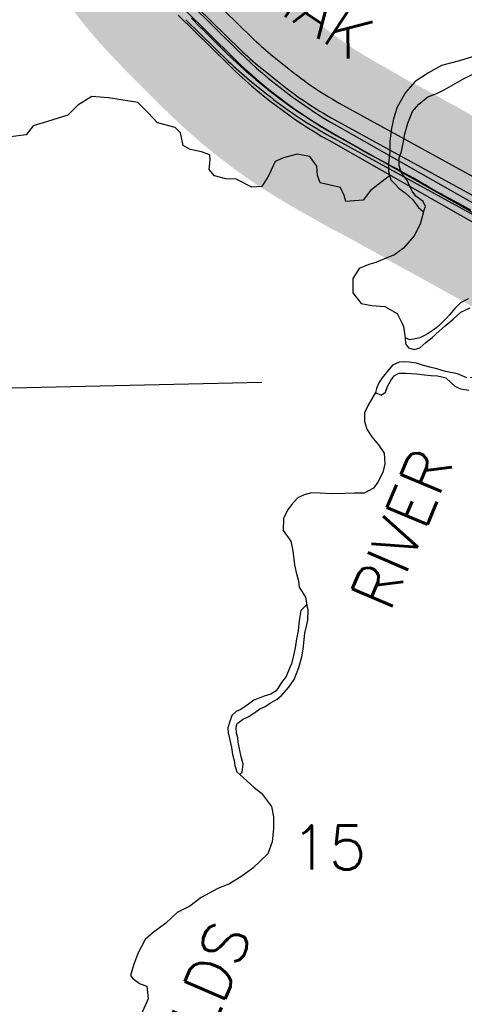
# Model space of a CAD drawing. Header units: feet. Extents: x 18803 to 104580, y -6601 to 116448.
# Tile 23 of 102: x 36370 to 39034, y 69508 to 75412. Entities that reach past the tile are written whole.
import ezdxf

# ---------------------------------------------------------------- set-up
doc = ezdxf.new("R2010")
doc.units = ezdxf.units.FT
doc.header["$LTSCALE"] = 100
doc.header["$MEASUREMENT"] = 0
doc.linetypes.add('DASHED', pattern=[0.75, 0.5, -0.25])
for name, color, linetype in [('ELPC BOLD TITLE SHEET', 3, 'Continuous'), ('ELPC-XIST', 6, 'Continuous'), ('ELRGOV-SECTION', 253, 'DASHED'), ('ELRP', 253, 'Continuous'), ('ET-SEC NUMBS', 253, 'Continuous'), ('ETTS-STREAM AND ROAD NAMES', 2, 'Continuous'), ('SL-VICINITY MAP', 2, 'Continuous')]:
    doc.layers.add(name, color=color, linetype=linetype)
doc.styles.add('L2640', font='simplex.shx', dxfattribs={"height": 264})

msp = doc.modelspace()

# ---------------------------------------------------------------- linework, layer by layer
at = {"layer": 'ELPC BOLD TITLE SHEET', "const_width": 1000}
msp.add_lwpolyline([(39588.48745261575, 73983.67146255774), (39517.65280730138, 74022.77594377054), (39517.59722565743, 74022.80654432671), (39499.35459112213, 74032.82268297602), (39499.32388045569, 74032.83956987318), (39435.0740785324, 74068.22139204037), (39435.04631933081, 74068.23673845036), (39435.01853141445, 74068.25206091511), (39413.79860174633, 74079.99858961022), (39413.78992451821, 74080.00338718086), (39413.78127056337, 74080.00817572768), (39352.01216833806, 74114.146106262), (39329.26612478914, 74126.82890767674), (39329.26326038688, 74126.83050425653), (39329.26079124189, 74126.8318809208), (39269.92956943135, 74159.89804506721), (39269.90402086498, 74159.91226737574), (39244.88367071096, 74173.82448580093), (39244.88127730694, 74173.82581681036), (39185.26741075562, 74206.98033063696), (39185.24124565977, 74206.9949339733), (39185.21460883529, 74207.00976581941), (39159.55189452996, 74221.34943349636), (39159.5131352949, 74221.37112828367), (39100.73973207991, 74254.32529465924), (39100.63500945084, 74254.3837415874), (39072.952278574, 74269.7624648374), (39072.9194098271, 74269.78064587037), (39072.88663469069, 74269.79882731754), (39019.44897840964, 74299.31465947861), (39019.44353151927, 74299.31767006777), (39019.43846461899, 74299.32046938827), (38985.93679252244, 74317.84179427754), (38945.37426013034, 74340.03289683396), (38945.22008258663, 74340.1166802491), (38902.97736598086, 74362.918068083), (38902.47448074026, 74363.19547444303), (38881.55221007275, 74374.98738343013), (38881.47468479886, 74375.03093744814), (38836.00278520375, 74400.49544993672), (38827.93985290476, 74404.97348659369), (38799.25148978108, 74421.91785460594), (38784.81088218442, 74430.1731302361), (38784.16250430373, 74430.53426014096), (38767.25265917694, 74440.52847265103), (38751.04226994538, 74449.87968685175), (38750.72780607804, 74450.05854577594), (38743.19358788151, 74454.28322874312), (38726.90608937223, 74463.18081493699), (38725.75859203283, 74463.77145508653), (38721.40331190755, 74465.87891384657), (38720.25475107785, 74466.47041946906), (38700.2353325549, 74477.41910962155), (38694.18376744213, 74480.86230920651), (38669.5960754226, 74494.43852375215), (38661.70750597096, 74498.85457398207), (38661.70623368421, 74498.85528617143), (38636.99319596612, 74512.69142496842), (38636.98592096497, 74512.69550234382), (38636.97865668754, 74512.6995708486), (38628.88678920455, 74517.23639630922), (38628.87250499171, 74517.24438825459), (38628.85819011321, 74517.25240851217), (38606.14655412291, 74529.95062255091), (38597.5734194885, 74534.88124885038), (38580.8105947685, 74544.27904347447), (38579.13760825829, 74545.13932415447), (38568.34606926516, 74550.20617594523), (38567.44591504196, 74550.6491683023), (38558.32780406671, 74555.34587494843), (38538.79333701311, 74566.5561234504), (38538.51894126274, 74566.71172272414), (38535.5542510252, 74568.37282463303), (38521.10870962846, 74575.89179548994), (38520.42522407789, 74576.23707591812), (38508.15961595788, 74582.2477660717), (38490.26438273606, 74591.15378555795), (38489.43057290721, 74591.60287809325), (38458.29921686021, 74608.22721529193), (38429.07397493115, 74624.62653046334), (38428.915965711, 74624.71577847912), (38410.35979118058, 74635.26556947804), (38354.2539634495, 74667.47542464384), (38354.13395204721, 74667.544705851), (38346.1204068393, 74672.19652993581), (38345.84114880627, 74672.35653904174), (38268.2791501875, 74716.2187184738), (38267.95159118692, 74716.40692899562), (38267.28074979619, 74716.7984892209), (38267.26435434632, 74716.80808247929), (38267.24792537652, 74716.81768014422), (38185.48740356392, 74764.6949722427), (38179.29848580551, 74768.48262250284), (38179.08969069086, 74768.61163468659), (38104.29659174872, 74815.26788458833), (38096.06213295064, 74820.55149220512), (38095.54022283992, 74820.89473486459), (38024.92411648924, 74868.48488094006), (38013.77025756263, 74876.24131582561), (38013.44755379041, 74876.46906045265), (37947.05744104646, 74924.01607750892), (37933.73708827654, 74933.93219076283), (37933.40136467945, 74934.1859366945), (37871.37531236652, 74981.78038718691), (37857.66418843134, 74992.59149292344), (37857.3589119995, 74992.83559506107), (37799.57434686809, 75039.69025744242), (37784.26944997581, 75052.56687042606), (37783.94707807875, 75052.84225114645), (37731.57167785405, 75098.26714330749), (37714.51954929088, 75113.35588805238), (37714.2439329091, 75113.60309247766), (37666.36704923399, 75157.12876901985), (37647.28343292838, 75175.06198294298), (37647.09051681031, 75175.2450630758), (37602.19082329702, 75218.27683865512), (37581.05643578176, 75238.92866614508), (37580.9157942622, 75239.06715822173), (37535.1530279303, 75284.47870883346), (37535.12102599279, 75284.51040752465), (37516.75601402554, 75302.66839299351), (37516.66772556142, 75302.75613014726), (37466.47523478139, 75352.88848539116), (37466.45803259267, 75352.90564990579), (37454.27584362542, 75365.04923085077), (37454.20468340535, 75365.12045586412), (37398.90608839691, 75420.69596468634), (37393.59041403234, 75426.08203779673), (37393.55940140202, 75426.11351563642), (37330.83668209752, 75489.88743295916), (37329.58386395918, 75491.181239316), (37329.3905628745, 75491.38301923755), (37266.51710947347, 75557.72302824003), (37266.22890611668, 75558.03189975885), (37264.72212138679, 75559.672136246), (37205.08549001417, 75626.20708598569), (37204.85596093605, 75626.46626962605), (37201.06945195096, 75630.79388523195), (37145.96573172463, 75696.46561598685), (37145.67206934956, 75696.8212494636), (37140.9023212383, 75702.6910965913), (37089.30164239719, 75769.38301592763), (37088.82297156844, 75770.02003333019), (37085.3204780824, 75774.82057178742), (37035.52944465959, 75845.44483682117), (37035.41062529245, 75845.61464423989), (37033.15666781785, 75848.86020769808), (36982.88517093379, 75923.16178927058)], dxfattribs=at)
at = {"layer": 'ELPC-XIST'}
msp.add_lwpolyline([(39072.88663469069, 74269.79882731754), (39019.44897840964, 74299.31465947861), (39019.44353151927, 74299.31767006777), (39019.43846461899, 74299.32046938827), (38985.93679252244, 74317.84179427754), (38945.37426013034, 74340.03289683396), (38945.22008258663, 74340.1166802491), (38902.97736598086, 74362.918068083), (38902.47448074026, 74363.19547444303), (38881.55221007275, 74374.98738343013), (38881.47468479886, 74375.03093744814), (38836.00278520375, 74400.49544993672), (38827.93985290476, 74404.97348659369), (38799.25148978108, 74421.91785460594), (38784.81088218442, 74430.1731302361), (38784.16250430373, 74430.53426014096), (38767.25265917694, 74440.52847265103), (38751.04226994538, 74449.87968685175), (38750.72780607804, 74450.05854577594), (38743.19358788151, 74454.28322874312), (38726.90608937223, 74463.18081493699), (38725.75859203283, 74463.77145508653), (38721.40331190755, 74465.87891384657), (38720.25475107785, 74466.47041946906), (38700.2353325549, 74477.41910962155), (38694.18376744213, 74480.86230920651), (38669.5960754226, 74494.43852375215), (38661.70750597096, 74498.85457398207), (38661.70623368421, 74498.85528617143), (38636.99319596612, 74512.69142496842), (38636.98592096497, 74512.69550234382), (38636.97865668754, 74512.6995708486), (38628.88678920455, 74517.23639630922), (38628.87250499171, 74517.24438825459), (38628.85819011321, 74517.25240851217), (38606.14655412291, 74529.95062255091), (38597.5734194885, 74534.88124885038), (38580.8105947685, 74544.27904347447), (38579.13760825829, 74545.13932415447), (38568.34606926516, 74550.20617594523), (38567.44591504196, 74550.6491683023), (38558.32780406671, 74555.34587494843), (38538.79333701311, 74566.5561234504), (38538.51894126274, 74566.71172272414), (38535.5542510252, 74568.37282463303), (38521.10870962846, 74575.89179548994), (38520.42522407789, 74576.23707591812), (38508.15961595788, 74582.2477660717), (38490.26438273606, 74591.15378555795), (38489.43057290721, 74591.60287809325), (38458.29921686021, 74608.22721529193), (38429.07397493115, 74624.62653046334), (38428.915965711, 74624.71577847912), (38410.35979118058, 74635.26556947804), (38354.2539634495, 74667.47542464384), (38354.13395204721, 74667.544705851), (38346.1204068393, 74672.19652993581), (38345.84114880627, 74672.35653904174), (38268.2791501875, 74716.2187184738), (38267.95159118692, 74716.40692899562), (38267.28074979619, 74716.7984892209), (38267.26435434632, 74716.80808247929), (38267.24792537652, 74716.81768014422), (38185.48740356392, 74764.6949722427), (38179.29848580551, 74768.48262250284), (38179.08969069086, 74768.61163468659), (38104.29659174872, 74815.26788458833), (38096.06213295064, 74820.55149220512), (38095.54022283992, 74820.89473486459), (38024.92411648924, 74868.48488094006), (38013.77025756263, 74876.24131582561), (38013.44755379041, 74876.46906045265), (37947.05744104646, 74924.01607750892), (37933.73708827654, 74933.93219076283), (37933.40136467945, 74934.1859366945), (37871.37531236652, 74981.78038718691), (37857.66418843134, 74992.59149292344), (37857.3589119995, 74992.83559506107), (37799.57434686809, 75039.69025744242), (37784.26944997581, 75052.56687042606), (37783.94707807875, 75052.84225114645), (37731.57167785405, 75098.26714330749), (37714.51954929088, 75113.35588805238), (37714.2439329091, 75113.60309247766), (37666.36704923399, 75157.12876901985), (37647.28343292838, 75175.06198294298), (37647.09051681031, 75175.2450630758), (37602.19082329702, 75218.27683865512), (37581.05643578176, 75238.92866614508), (37580.9157942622, 75239.06715822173), (37535.1530279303, 75284.47870883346), (37535.12102599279, 75284.51040752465), (37516.75601402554, 75302.66839299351), (37516.66772556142, 75302.75613014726), (37466.47523478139, 75352.88848539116), (37466.45803259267, 75352.90564990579), (37454.27584362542, 75365.04923085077), (37454.20468340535, 75365.12045586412), (37398.90608839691, 75420.69596468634)], dxfattribs=at)
at = {"layer": 'ELRGOV-SECTION', "ltscale": 50}
msp.add_lwpolyline([(19693.88136981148, 72844.71709951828), (24771.42597293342, 72954.7771423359), (30048.59232378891, 73067.56058638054), (35322.23367776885, 73183.57398975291), (40599.35235486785, 73299.63792730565), (45876.4561631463, 73418.98283510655), (51153.34825969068, 73541.60642357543)], dxfattribs=at)
at = {"layer": 'ELRP'}
for p, q in [((37504.98871628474, 75555.3392848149), (37760.92428553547, 75305.46107349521)), ((37355.14946879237, 75474.77595641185), (37654.3721194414, 75180.33097795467)), ((37390.21914226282, 75510.41467135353), (37689.44179291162, 75215.96969289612)), ((37435.1298409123, 75483.78694361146), (37691.06541016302, 75233.90873229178)), ((37320.07979532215, 75439.1372414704), (37619.30244597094, 75144.69226301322)), ((37365.27096553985, 75412.23460240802), (37621.20653479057, 75162.35639108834)), ((37873.42683035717, 75205.31493952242), (37974.77865607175, 75123.13928726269)), ((37810.44732985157, 75127.63880086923), (37911.79915556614, 75045.4631486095)), ((37747.46782934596, 75049.96266221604), (37848.81965506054, 74967.78700995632)), ((38307.10993448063, 74899.52713695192), (41926.4466250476, 72906.89985006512)), ((38258.88104553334, 74811.92591395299), (42125.91439310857, 72682.92913181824)), ((38271.71254405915, 74775.77893187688), (41999.71058888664, 72654.6313137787)), ((38210.65215658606, 74724.32469095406), (40419.39564478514, 73508.3000652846)), ((38222.25932159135, 74688.86300245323), (41950.25736641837, 72567.71538435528)), ((38246.98593282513, 74732.32096716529), (41974.98397765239, 72611.17334906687))]:
    msp.add_line(p, q, dxfattribs=at)
for centre, radius, start, end in [((38903.36838982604, 76475.59944060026), 1635.360000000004, 225.686111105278, 230.9649999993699), ((39663.7163981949, 77222.27893137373), 2814.788975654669, 225.4610905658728, 240.3610905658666), ((38903.36838982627, 76475.59944059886), 1735.359999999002, 225.6861111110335, 230.9649999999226), ((38903.36838982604, 76475.59944060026), 1835.35999999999, 225.686111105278, 230.9649999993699), ((39663.7163981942, 77222.2789313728), 2864.788975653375, 225.4610905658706, 240.3610905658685), ((39663.71639819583, 77222.27893137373), 2914.788975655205, 225.4610905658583, 240.3610905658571), ((39393.70680246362, 76873.18269111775), 2252.999999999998, 230.9649999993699, 241.1649999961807), ((39393.70680246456, 76873.18269111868), 2353.000000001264, 230.9649999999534, 241.1649999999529), ((39393.70680246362, 76873.18269111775), 2452.999999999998, 230.9649999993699, 241.1649999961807)]:
    msp.add_arc(centre, radius, start, end, dxfattribs=at)
at = {"layer": 'SL-VICINITY MAP'}
for points in [[(39114.83647332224, 75200.41085173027), (39005.35889458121, 75165.37387126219), (38897.71388950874, 75136.68714616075), (38819.94609657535, 75094.30734587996), (38740.52885498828, 75041.39456696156), (38682.54122914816, 74976.61131303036), (38631.87779309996, 74886.92251840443), (38609.68841942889, 74817.03603739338), (38595.77210702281, 74749.52119321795), (38588.12583347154, 74682.21647181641), (38588.5758626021, 74621.46740239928), (38578.92834381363, 74552.01062859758), (38578.94073134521, 74501.73003785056), (38593.57930624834, 74451.93137636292), (38617.6137781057, 74427.58082890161), (38643.91210261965, 74399.11552116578), (38680.56912481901, 74373.0852374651), (38724.01782567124, 74334.7103181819), (38759.54457520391, 74285.60454532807), (38789.93030181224, 74259.37172510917), (38801.15591093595, 74291.15727178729), (38787.30979808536, 74322.12217792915), (38744.1247098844, 74354.22119515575), (38721.91970025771, 74384.91411001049), (38689.78204622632, 74452.98965966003), (38656.60267329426, 74495.89569131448), (38644.4049321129, 74537.39626555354), (38644.56922380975, 74583.49411167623), (38657.62142160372, 74621.6355814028), (38668.05948711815, 74672.2648122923), (38678.32311692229, 74727.08180957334), (38696.5092211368, 74792.63951328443), (38722.88122084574, 74862.66141480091), (38760.84126854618, 74905.82195191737), (38815.52298617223, 74949.53267875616), (38873.17016241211, 74972.38256546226), (38914.18555073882, 74992.59154342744), (39024.60909309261, 75054.90310215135), (39090.18735656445, 75088.49651968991)], [(38586.32981694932, 74476.59326223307), (38472.84479266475, 74387.22458857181), (38427.1579759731, 74329.17070706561), (38324.95769308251, 74321.63209848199), (38315.01926602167, 74359.0100927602), (38292.10487631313, 74406.43809734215), (38222.36394992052, 74423.00556705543), (38169.60124060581, 74433.84523382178), (38155.21645079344, 74477.36650711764), (38150.75030143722, 74533.78507318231), (38108.58380905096, 74591.0661538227), (38032.65472380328, 74605.338642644), (37949.86656245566, 74583.76805985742), (37900.60076575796, 74561.20169052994), (37860.25458026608, 74476.0780961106), (37821.11753159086, 74411.94919718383), (37760.61518554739, 74407.87138382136), (37666.56016039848, 74455.06485008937), (37605.79130603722, 74457.26279745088), (37538.04499616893, 74475.99141180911), (37505.01896360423, 74514.71347165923), (37510.98180030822, 74571.47609460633), (37509.65127471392, 74602.86006741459), (37458.70426590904, 74620.04691751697), (37391.12898723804, 74634.59366112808), (37350.36144168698, 74658.40073037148), (37332.53448819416, 74733.25073489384), (37301.85685016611, 74765.77314851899), (37196.03847464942, 74793.73727307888), (37139.03384607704, 74854.7383059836), (37077.84622528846, 74915.60591339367), (36902.96424895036, 74943.40536944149), (36802.11687766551, 74952.67384180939), (36718.58397736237, 74899.63323750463), (36658.40068731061, 74838.97822015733), (36509.65000303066, 74794.28322024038), (36449.76978648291, 74775.55508100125), (36408.13502063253, 74721.80205783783), (36314.46620783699, 74710.3491679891)], [(38789.93030181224, 74259.37172510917), (38770.00620052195, 74185.41480798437), (38733.10848260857, 74117.18974215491), (38669.31817879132, 74041.80615047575), (38616.57874263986, 74002.38660597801), (38569.23264349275, 73984.08408918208), (38503.43756853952, 73956.80208042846), (38462.09743401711, 73944.9785834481), (38404.5730983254, 73920.06234201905), (38365.25329179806, 73860.15055008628), (38366.76316407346, 73774.36442294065), (38415.43443214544, 73711.06341143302), (38480.79663653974, 73698.55104202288), (38558.4273487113, 73692.72050045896), (38631.27910925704, 73651.14841777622), (38660.96741427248, 73591.41972618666), (38670.10865073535, 73572.88159487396), (38679.25957137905, 73504.11346153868)], [(39056.40549042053, 73738.33762421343), (39011.41102591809, 73713.83697996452), (38977.20969720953, 73681.31734632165), (38945.35964044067, 73642.59621129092), (38927.34646799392, 73623.16781865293), (38893.23536117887, 73588.56101515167), (38869.04477547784, 73566.83834457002), (38846.68149396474, 73551.45493705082), (38818.31487702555, 73529.59631616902), (38791.68814084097, 73516.16677817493), (38767.06292377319, 73504.89585314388), (38740.17480545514, 73497.73669900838), (38706.93412237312, 73492.46243584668), (38679.25957137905, 73504.11346153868), (38680.74585666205, 73468.58360947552), (38700.59064626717, 73444.11994072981), (38734.44208941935, 73434.76462334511), (38767.50723924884, 73444.21835771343), (38803.78932095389, 73476.79842331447), (38842.24837920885, 73507.35793808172), (38882.53552942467, 73544.2571559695), (38918.8214357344, 73576.84060102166), (38967.37881731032, 73616.1063528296), (39013.67534678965, 73659.48602187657), (39069.11209529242, 73684.32734033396)], [(39048.92579737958, 73265.10067424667), (38993.58616148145, 73288.39783213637), (38921.88764972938, 73302.79003079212), (38868.98288209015, 73317.79776116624), (38826.69345976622, 73328.96822504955), (38788.66754188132, 73338.18586402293), (38748.29094790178, 73353.60432798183), (38704.17410329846, 73358.4375836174), (38670.58614438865, 73361.52301000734), (38643.52546132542, 73358.54438792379), (38604.54754262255, 73340.52763036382), (38566.70839203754, 73295.34621356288), (38542.8754066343, 73265.27201335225), (38521.13133123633, 73235.26710622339), (38507.91568129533, 73201.35778099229), (38502.70248970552, 73176.08035938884), (38536.81280586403, 73160.4595240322), (38561.16968092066, 73177.9943948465), (38574.38610288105, 73211.9029463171), (38593.78004697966, 73248.10724812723), (38613.52466402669, 73275.95465901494), (38642.06017386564, 73293.62836391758), (38683.91257706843, 73292.90617883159), (38748.91049700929, 73288.75689701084), (38795.20129719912, 73281.9027327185), (38832.96434035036, 73278.95424614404), (38872.81556313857, 73276.07413360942), (38900.22440478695, 73270.6942684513), (38923.45663255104, 73265.17769301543), (38953.91192003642, 73236.88173897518), (38977.84048637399, 73214.6497500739), (39011.94820720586, 73199.02822109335), (39060.41156810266, 73190.15356431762)], [(38502.70248970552, 73176.08035938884), (38457.7436868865, 73101.38423213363), (38436.70405586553, 73054.6715806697), (38436.72001915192, 73004.46660909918), (38449.17556808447, 72956.76305803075), (38480.33336090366, 72911.7655399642), (38520.01606069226, 72862.86595815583), (38553.43365080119, 72813.76375378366), (38558.23470532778, 72749.08827645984), (38545.80945116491, 72696.40042102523), (38516.85955205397, 72638.9924993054), (38489.12294686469, 72602.53734220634), (38433.89975200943, 72573.54792289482), (38375.3629348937, 72573.72363192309), (38319.00143450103, 72571.87957387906), (38235.50327687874, 72569.14764786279), (38170.52873809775, 72573.29458006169), (38118.16670199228, 72575.76324647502), (38074.77053857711, 72563.88873003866), (38035.81395468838, 72545.88694244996), (38003.8250190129, 72511.38682740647), (37974.18891619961, 72470.6926870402), (37951.16845495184, 72421.85411170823), (37947.99181788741, 72348.58114825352), (37994.55383283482, 72285.30180974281), (38007.45569718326, 72227.19616815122), (38017.23956327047, 72143.91118062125), (38027.52463876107, 72098.26778787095), (38040.07220390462, 72048.52079668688), (38043.83167291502, 72008.93762866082), (38081.8597335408, 71949.58011064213), (38090.05560546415, 71903.87732461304)], [(37688.10499324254, 70886.18875679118), (37774.97265952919, 70807.62102459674), (37818.18347708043, 70773.55009828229), (37877.9305583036, 70694.10551131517), (37891.00172465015, 70631.92453181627), (37889.82734337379, 70560.93533210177), (37882.6617301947, 70483.49588078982), (37856.55405915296, 70409.61675112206), (37766.16432607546, 70325.29939281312), (37701.38568027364, 70277.288690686), (37626.0972066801, 70231.02320269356), (37556.27093353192, 70203.71168990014), (37456.32501737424, 70148.30122166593), (37389.65267436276, 70096.06568762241), (37314.02417466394, 70058.14007217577), (37245.7180713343, 69995.42820259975), (37168.81152260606, 69938.69578583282), (37122.55512685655, 69897.5640728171), (37080.07507366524, 69816.93851103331), (37053.73967071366, 69749.35632085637), (37033.65900029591, 69681.98281068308), (37049.13881315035, 69661.63938163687), (37092.15841629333, 69631.77106349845), (37132.47042582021, 69616.40835431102), (37139.83815209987, 69541.60103779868), (37097.98731070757, 69446.43406996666)]]:
    msp.add_lwpolyline(points, dxfattribs=at)
msp.add_lwpolyline([(38081.97261182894, 71897.34444981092), (38053.90259823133, 71869.26326747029), (38043.84705616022, 71810.43132899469), (38038.14130382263, 71747.56665610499), (38027.64668802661, 71699.17301532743), (38021.50158947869, 71646.74591678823), (38010.91986962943, 71600.44322159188), (37998.42839612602, 71549.902665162), (37988.87727351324, 71528.70279036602), (37966.13159379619, 71473.65344651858), (37944.32801186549, 71445.78899711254), (37907.06940903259, 71388.18146280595), (37874.48418159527, 71368.32064343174), (37835.28837086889, 71356.59768170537), (37794.18346463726, 71340.63575162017), (37773.67541799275, 71331.61216531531), (37741.26920344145, 71307.58173870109), (37712.85921835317, 71287.85895565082), (37690.44282101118, 71274.59704412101), (37667.93834814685, 71263.42061756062), (37641.79261443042, 71239.59640466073), (37630.51460781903, 71209.99433967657), (37617.77007077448, 71165.72922897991), (37619.00817227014, 71136.53831835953), (37626.76908714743, 71101.29781934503), (37639.49705076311, 71047.43104516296), (37645.43670358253, 71005.87123395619), (37655.28236434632, 70970.70347439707), (37658.69386737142, 70939.50177761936), (37670.71298892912, 70902.31993313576), (37688.10499324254, 70886.18875679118), (37702.08606971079, 70901.25737717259), (37708.48539716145, 70947.39095470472), (37696.11330735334, 70992.9134055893), (37687.82388106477, 71040.65904912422), (37679.88753390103, 71080.06726563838), (37676.65286643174, 71107.1034163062), (37669.24633024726, 71134.00398812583), (37667.74381126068, 71169.45014081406), (37673.02941958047, 71192.59104273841), (37705.43287314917, 71216.6186141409), (37738.19039806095, 71232.30579876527), (37778.85118859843, 71258.69233472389), (37809.25927878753, 71280.5680561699), (37835.93697446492, 71291.8810464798), (37870.51844527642, 71313.89387746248), (37913.35707974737, 71338.26538428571), (37939.59567732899, 71360.00657702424), (37983.46564498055, 71409.47453973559), (38014.90830002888, 71456.4501784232), (38043.21006730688, 71528.38998907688), (38061.43379098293, 71591.65001039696), (38067.84374174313, 71637.8159176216), (38073.72609072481, 71696.50122440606), (38078.40202378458, 71734.25856103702), (38089.16198902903, 71776.39476197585), (38096.013014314, 71812.13690061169), (38097.63534035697, 71872.7826587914), (38090.05560546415, 71903.87732461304)], close=True, dxfattribs=at)

# ---------------------------------------------------------------- texts
at = {"layer": 'ET-SEC NUMBS', "style": 'L2640'}
msp.add_text('15', height=264, dxfattribs=at).set_placement((37995.68836432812, 70317.29412338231))
at = {"layer": 'ETTS-STREAM AND ROAD NAMES', "style": 'L2640'}
for s, rotation, p in [('CHINIAK    HIGHWAY', 326.5581154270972, (37233.97364349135, 75908.28844617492)), ('RIVER', 66.99949067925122, (38587.51640870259, 71853.90880063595)), ('OLDS', 66.99949067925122, (37411.60061792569, 69093.58053664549))]:
    msp.add_text(s, height=264, rotation=rotation, dxfattribs=at).set_placement(p)

doc.saveas('drawing.dxf')
